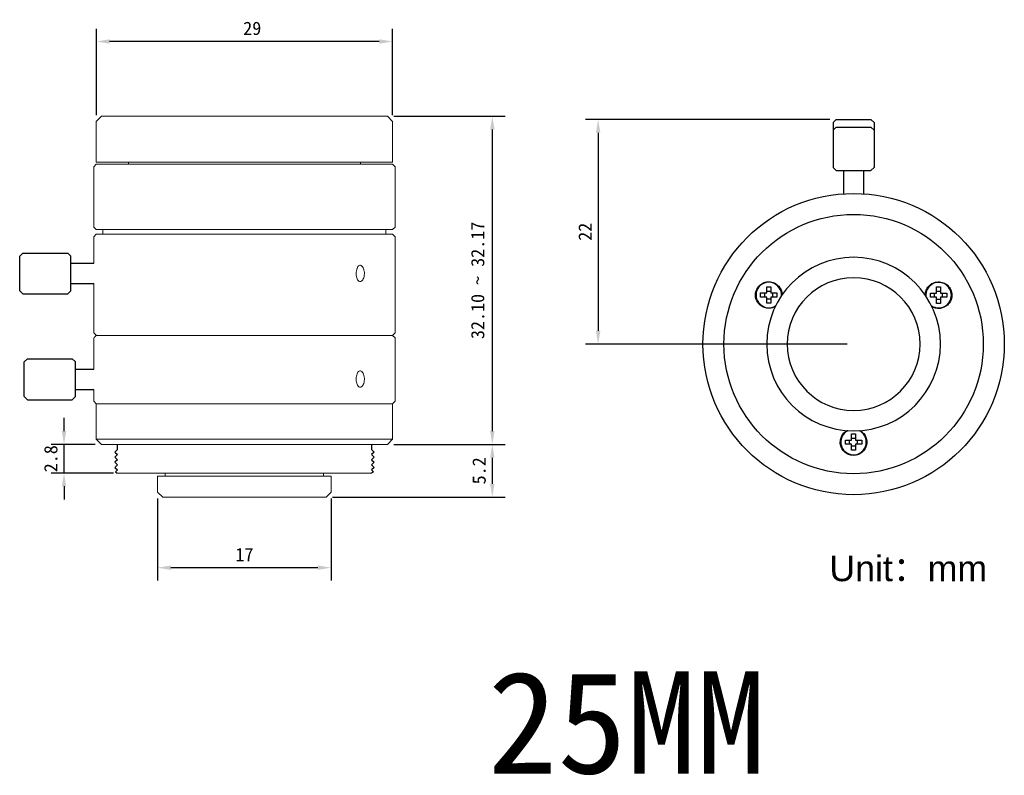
# Model space of a CAD drawing. Header units: millimetres. Extents: x 339.4 to 435.8, y 136.8 to 210.8.
import ezdxf

# ---------------------------------------------------------------- set-up
doc = ezdxf.new("R2010")
doc.units = ezdxf.units.MM
for name, color, linetype in [('1', 7, 'Continuous'), ('2', 7, 'Continuous'), ('前组镜筒', 3, 'Continuous')]:
    doc.layers.add(name, color=color, linetype=linetype)
doc.layers.add('5-标注', color=4, linetype='Continuous', lineweight=18)
doc.styles.get("Standard").update_dxf_attribs({"font": 'txt.shx'})
doc.styles.add('Textstil32', font='arial.ttf')
doc.dimstyles.new('ISO-25', dxfattribs={"dimtxt": 1.3, "dimasz": 1.3, "dimexe": 1.25, "dimexo": 0.625, "dimtad": 1, "dimdsep": 46, "dimtxsty": 'Standard', "dimcen": 2.5, "dimadec": 0, "dimazin": 0, "dimtfac": 1, "dimtmove": 0, "dimatfit": 3, "dimfxl": 1, "dimarcsym": 0})

# ---------------------------------------------------------------- blocks, each defined once
blk = doc.blocks.new('*D23')
at = {"layer": '5-标注', "color": 0, "linetype": 'Continuous', "lineweight": -2}
for p, q in [((376.042, 169.203), (386.936, 169.203)), ((385.686, 167.903), (385.686, 165.332)), ((370.042, 164.032), (386.936, 164.032))]:
    blk.add_line(p, q, dxfattribs=at)
at = {"layer": '5-标注', "color": 0}
for points in [[(385.902, 167.903), (385.469, 167.903), (385.686, 169.203)], [(385.469, 165.332), (385.902, 165.332), (385.686, 164.032)]]:
    blk.add_solid(points, dxfattribs=at)
at = {"layer": 'Defpoints', "color": 0}
for p in [(375.417, 169.203), (369.417, 164.032), (385.686, 164.032)]:
    blk.add_point(p, dxfattribs=at)
at = {"layer": '5-标注', "color": 0, "insert": (384.4, 166.617), "char_height": 1.3, "attachment_point": 5, "rotation": 90}
blk.add_mtext('{\\fFangSong|b0|i0|c134|p49;5.2}', dxfattribs=at)
blk = doc.blocks.new('*D24')
at = {"layer": '5-标注', "color": 0, "linetype": 'Continuous', "lineweight": -2}
for p, q in [((346.922, 201.46), (346.922, 209.915)), ((375.922, 201.46), (375.922, 209.915)), ((374.622, 208.665), (348.222, 208.665))]:
    blk.add_line(p, q, dxfattribs=at)
at = {"layer": '5-标注', "color": 0}
for points in [[(348.222, 208.881), (348.222, 208.448), (346.922, 208.665)], [(374.622, 208.448), (374.622, 208.881), (375.922, 208.665)]]:
    blk.add_solid(points, dxfattribs=at)
at = {"layer": 'Defpoints', "color": 0}
for p in [(346.922, 208.665), (346.922, 200.835), (375.922, 200.835)]:
    blk.add_point(p, dxfattribs=at)
at = {"layer": '5-标注', "color": 0, "insert": (362.186, 209.947), "char_height": 1.3, "attachment_point": 5}
blk.add_mtext('{\\fFangSong|b0|i0|c134|p49;29}', dxfattribs=at)
blk = doc.blocks.new('*D25')
at = {"layer": '5-标注', "color": 0, "linetype": 'Continuous', "lineweight": -2}
for p, q in [((376.042, 201.335), (386.936, 201.335)), ((385.686, 200.035), (385.686, 170.503)), ((376.042, 169.203), (386.936, 169.203))]:
    blk.add_line(p, q, dxfattribs=at)
at = {"layer": '5-标注', "color": 0}
for points in [[(385.902, 200.035), (385.469, 200.035), (385.686, 201.335)], [(385.469, 170.503), (385.902, 170.503), (385.686, 169.203)]]:
    blk.add_solid(points, dxfattribs=at)
at = {"layer": 'Defpoints', "color": 0}
for p in [(375.417, 201.335), (375.417, 169.203), (385.686, 169.203)]:
    blk.add_point(p, dxfattribs=at)
at = {"layer": '5-标注', "color": 0, "insert": (384.262, 185.269), "char_height": 1.3, "attachment_point": 5, "rotation": 90}
blk.add_mtext('{\\fFangSong|b0|i0|c134|p49;32.10 ~ 32.17}', dxfattribs=at)
blk = doc.blocks.new('*D26')
at = {"layer": '5-标注', "color": 0, "linetype": 'Continuous', "lineweight": -2}
for p, q in [((343.758, 170.503), (343.758, 171.803)), ((346.792, 169.203), (342.508, 169.203)), ((343.758, 166.402), (343.758, 169.203)), ((348.592, 166.402), (342.508, 166.402)), ((343.758, 165.102), (343.758, 163.802))]:
    blk.add_line(p, q, dxfattribs=at)
at = {"layer": '5-标注', "color": 0}
for points in [[(343.541, 170.503), (343.975, 170.503), (343.758, 169.203)], [(343.975, 165.102), (343.541, 165.102), (343.758, 166.402)]]:
    blk.add_solid(points, dxfattribs=at)
at = {"layer": 'Defpoints', "color": 0}
for p in [(343.758, 169.203), (347.417, 169.203), (349.217, 166.402)]:
    blk.add_point(p, dxfattribs=at)
at = {"layer": '5-标注', "color": 0, "insert": (342.472, 167.802), "char_height": 1.3, "attachment_point": 5, "rotation": 90}
blk.add_mtext('{\\fFangSong|b0|i0|c134|p49;2.8}', dxfattribs=at)
blk = doc.blocks.new('*D27')
at = {"color": 0, "lineweight": -2}
for p, q in [((352.917, 163.907), (352.917, 155.88)), ((369.917, 163.907), (369.917, 155.88)), ((368.617, 157.13), (354.217, 157.13))]:
    blk.add_line(p, q, dxfattribs=at)
at = {"color": 0}
for points in [[(354.217, 157.346), (354.217, 156.913), (352.917, 157.13)], [(368.617, 156.913), (368.617, 157.346), (369.917, 157.13)]]:
    blk.add_solid(points, dxfattribs=at)
at = {"layer": 'Defpoints', "color": 0}
for p in [(352.917, 164.532), (369.917, 164.532), (352.917, 157.13)]:
    blk.add_point(p, dxfattribs=at)
at = {"color": 0, "insert": (361.417, 158.412), "char_height": 1.3, "attachment_point": 5}
blk.add_mtext('{\\fFangSong|b0|i0|c134|p49;17}', dxfattribs=at)
blk = doc.blocks.new('*D28')
at = {"color": 0, "lineweight": -2}
for p, q in [((418.733, 201.03), (394.795, 201.03)), ((396.045, 199.73), (396.045, 180.33)), ((420.433, 179.03), (394.795, 179.03))]:
    blk.add_line(p, q, dxfattribs=at)
at = {"color": 0}
for points in [[(396.262, 199.73), (395.829, 199.73), (396.045, 201.03)], [(395.829, 180.33), (396.262, 180.33), (396.045, 179.03)]]:
    blk.add_solid(points, dxfattribs=at)
at = {"layer": 'Defpoints', "color": 0}
for p in [(419.358, 201.03), (396.045, 179.03), (421.058, 179.03)]:
    blk.add_point(p, dxfattribs=at)
at = {"color": 0, "insert": (394.77, 190.03), "char_height": 1.3, "attachment_point": 5, "rotation": 90}
blk.add_mtext('{\\fFangSong|b0|i0|c134|p49;22}', dxfattribs=at)

msp = doc.modelspace()

# ---------------------------------------------------------------- linework, layer by layer
at = {"color": 7, "linetype": 'Continuous', "lineweight": 15}
for p, q in [((347.417, 201.335), (346.917, 200.836)), ((346.917, 200.836), (346.917, 196.835)), ((347.417, 201.335), (375.417, 201.335)), ((375.917, 200.836), (375.417, 201.335)), ((375.917, 196.835), (375.917, 200.836)), ((346.917, 196.835), (375.917, 196.835)), ((350.067, 196.835), (350.067, 196.636)), ((372.767, 196.636), (372.767, 196.835)), ((346.917, 196.636), (346.667, 196.386)), ((346.667, 196.386), (346.667, 190.486)), ((346.917, 196.636), (347.375, 196.636)), ((347.375, 196.636), (348.542, 196.636)), ((348.542, 196.636), (371.568, 196.636)), ((371.568, 196.636), (373.63, 196.636)), ((373.63, 196.636), (375.917, 196.636)), ((376.167, 190.485), (376.167, 196.386)), ((346.667, 190.486), (346.917, 190.236)), ((346.917, 190.236), (347.375, 190.236)), ((348.542, 190.236), (347.375, 190.236)), ((347.567, 190.236), (347.567, 189.799)), ((348.542, 190.236), (371.568, 190.236)), ((373.63, 190.236), (371.568, 190.236)), ((373.63, 190.236), (375.917, 190.236)), ((375.267, 189.799), (375.267, 190.236)), ((375.917, 190.236), (376.167, 190.485)), ((346.917, 189.799), (346.667, 189.549)), ((346.667, 189.549), (346.667, 186.949)), ((347.517, 189.799), (346.917, 189.799)), ((346.917, 189.799), (375.917, 189.799)), ((347.517, 189.799), (375.317, 189.799)), ((375.917, 189.799), (375.317, 189.799)), ((376.167, 189.549), (375.917, 189.799)), ((376.167, 180.132), (376.167, 189.549)), ((346.667, 184.949), (346.667, 180.132)), ((346.667, 180.132), (346.927, 179.882)), ((346.668, 176.582), (346.668, 179.632)), ((346.917, 179.882), (346.778, 179.742)), ((346.917, 179.882), (370.835, 179.882)), ((370.835, 179.882), (373.88, 179.882)), ((373.88, 179.882), (375.917, 179.882)), ((375.907, 179.882), (376.167, 180.132)), ((376.167, 179.632), (375.917, 179.882)), ((376.167, 173.431), (376.167, 179.632)), ((346.668, 173.431), (346.668, 174.582)), ((346.668, 173.431), (346.917, 173.182)), ((346.917, 173.182), (346.917, 169.703)), ((346.917, 173.182), (375.917, 173.182)), ((346.917, 173.182), (370.835, 173.182)), ((373.88, 173.182), (370.835, 173.182)), ((373.88, 173.182), (375.917, 173.182)), ((375.917, 173.182), (376.167, 173.431)), ((375.917, 169.703), (375.917, 173.182)), ((346.917, 169.703), (347.417, 169.203)), ((346.917, 169.703), (375.917, 169.703)), ((375.417, 169.203), (375.917, 169.703)), ((347.417, 169.203), (375.417, 169.203)), ((373.868, 166.402), (348.976, 166.402)), ((352.917, 166.081), (352.917, 164.532)), ((352.917, 166.081), (369.917, 166.081)), ((353.667, 166.402), (353.667, 166.081)), ((353.667, 166.402), (369.167, 166.402)), ((369.167, 166.081), (369.167, 166.402)), ((369.917, 164.532), (369.917, 166.081)), ((352.917, 164.532), (353.417, 164.032)), ((353.417, 164.032), (369.417, 164.032)), ((369.417, 164.032), (369.917, 164.532))]:
    msp.add_line(p, q, dxfattribs=at)
at = {"color": 7, "linetype": 'Continuous', "lineweight": 25}
for p, q in [((419.358, 201.03), (419.058, 200.73)), ((419.358, 201.03), (422.758, 201.03)), ((423.058, 200.73), (422.758, 201.03)), ((419.358, 200.275), (419.058, 199.975)), ((419.358, 200.275), (422.758, 200.275)), ((423.058, 199.975), (422.758, 200.275)), ((419.058, 196.33), (419.358, 196.03)), ((419.358, 196.03), (422.758, 196.03)), ((420.058, 196.03), (420.058, 193.746)), ((422.058, 193.746), (422.058, 196.03)), ((422.758, 196.03), (423.058, 196.33)), ((412.55, 184.638), (412.95, 184.638)), ((412.55, 184.048), (412.55, 184.638)), ((412.95, 184.638), (412.95, 184.048)), ((429.177, 184.621), (429.577, 184.621)), ((429.177, 184.031), (429.177, 184.621)), ((429.577, 184.621), (429.577, 184.031)), ((411.95, 184.038), (412.54, 184.038)), ((411.95, 183.638), (411.95, 184.038)), ((412.54, 183.638), (411.95, 183.638)), ((412.362, 183.638), (412.362, 184.038)), ((412.55, 183.038), (412.55, 183.628)), ((412.95, 183.628), (412.95, 183.038)), ((412.96, 184.038), (413.55, 184.038)), ((413.55, 183.638), (412.96, 183.638)), ((413.55, 184.038), (413.55, 183.638)), ((428.577, 183.621), (428.577, 184.021)), ((428.577, 184.021), (429.167, 184.021)), ((429.167, 183.621), (428.577, 183.621)), ((429.177, 183.021), (429.177, 183.611)), ((429.577, 183.611), (429.577, 183.021)), ((429.587, 184.021), (430.177, 184.021)), ((430.177, 183.621), (429.587, 183.621)), ((430.177, 184.021), (430.177, 183.621)), ((412.95, 183.038), (412.55, 183.038)), ((429.577, 183.021), (429.177, 183.021)), ((420.849, 170.23), (421.249, 170.23)), ((420.849, 169.64), (420.849, 170.23)), ((421.249, 170.23), (421.249, 169.64)), ((420.249, 169.63), (420.839, 169.63)), ((420.249, 169.23), (420.249, 169.63)), ((420.839, 169.23), (420.249, 169.23)), ((420.849, 168.63), (420.849, 169.22)), ((421.249, 169.22), (421.249, 168.63)), ((421.259, 169.63), (421.849, 169.63)), ((421.849, 169.23), (421.259, 169.23)), ((421.849, 169.63), (421.849, 169.23)), ((421.249, 168.63), (420.849, 168.63))]:
    msp.add_line(p, q, dxfattribs=at)
for p, q in [((419.058, 200.73), (419.058, 196.33)), ((423.058, 200.73), (423.058, 196.33)), ((376.167, 196.386), (375.917, 196.636)), ((348.977, 168.703), (348.727, 168.453)), ((373.867, 168.703), (374.117, 168.453)), ((348.727, 168.453), (348.977, 168.203)), ((348.977, 168.203), (348.727, 167.953)), ((348.727, 167.953), (348.977, 167.703)), ((374.117, 168.453), (373.867, 168.203)), ((373.867, 168.203), (374.117, 167.953)), ((374.117, 167.953), (373.867, 167.703)), ((348.977, 167.703), (348.727, 167.453)), ((348.727, 167.453), (348.977, 167.203)), ((348.977, 167.203), (348.727, 166.953)), ((348.727, 166.953), (348.977, 166.703)), ((373.867, 167.703), (374.117, 167.453)), ((374.117, 167.453), (373.867, 167.203)), ((373.867, 167.203), (374.117, 166.953)), ((374.117, 166.953), (373.867, 166.703)), ((348.977, 166.703), (348.804, 166.53)), ((348.804, 166.53), (348.976, 166.402)), ((373.867, 166.703), (374.04, 166.53)), ((374.04, 166.53), (373.868, 166.402))]:
    msp.add_line(p, q)
at = {"color": 0, "linetype": 'Continuous'}
msp.add_line((344.418, 184.526), (344.418, 187.372), dxfattribs=at)
at = {"color": 0, "linetype": 'Continuous', "lineweight": 15}
for p, q in [((346.668, 186.949), (344.418, 186.949)), ((344.418, 184.949), (346.668, 184.949)), ((344.868, 174.582), (346.668, 174.582))]:
    msp.add_line(p, q, dxfattribs=at)
at = {"color": 7, "linetype": 'Continuous', "lineweight": 25, "flags": 128}
for points in [[(412.55, 184.226), (412.774, 184.226), (412.95, 184.226)], [(429.177, 184.215), (429.401, 184.215), (429.577, 184.215)], [(412.55, 183.451), (412.774, 183.451), (412.95, 183.451)], [(413.137, 183.638), (413.137, 183.862), (413.137, 184.038)], [(428.984, 183.621), (428.984, 183.845), (428.984, 184.021)], [(429.177, 183.428), (429.401, 183.428), (429.577, 183.428)], [(429.771, 183.621), (429.771, 183.845), (429.771, 184.021)], [(420.673, 169.23), (420.668, 169.454), (420.663, 169.63)], [(421.42, 169.23), (421.426, 169.454), (421.43, 169.63)]]:
    msp.add_lwpolyline(points, dxfattribs=at)
for radius in [14.75, 12.695]:
    msp.add_circle((421.058, 179.03), radius)
at = {"color": 7, "linetype": 'Continuous', "lineweight": 25}
for centre, radius, start, end in [((421.058, 179.03), 8.5, 0, 180), ((412.75, 183.838), 1.25, 356.47319, 303.40983), ((421.058, 179.03), 6.5, 360, 180), ((429.377, 183.821), 1.25, 0, 183.40983), ((412.54, 184.048), 0.01, 270, 0), ((412.54, 183.628), 0.01, 0, 90), ((412.96, 184.048), 0.01, 180, 270), ((412.96, 183.628), 0.01, 90, 180), ((429.377, 183.821), 1.25, 236.47319, 0), ((429.167, 184.031), 0.01, 270, 0), ((429.167, 183.611), 0.01, 0, 90), ((429.587, 184.031), 0.01, 180, 270), ((429.587, 183.611), 0.01, 90, 180), ((421.058, 179.03), 8.5, 180, 0), ((421.058, 179.03), 6.5, 180, 0), ((421.049, 169.43), 1.25, 116.47319, 0), ((421.049, 169.43), 1.25, 0, 63.40983), ((420.839, 169.64), 0.01, 270, 0), ((420.839, 169.22), 0.01, 0, 90), ((421.259, 169.64), 0.01, 180, 270), ((421.259, 169.22), 0.01, 90, 180)]:
    msp.add_arc(centre, radius, start, end, dxfattribs=at)
at = {"color": 7, "linetype": 'Continuous', "lineweight": 15}
for points, knots in [([(372.362, 185.949), (372.366, 186.039), (372.374, 186.219), (372.437, 186.458), (372.532, 186.64), (372.654, 186.744), (372.79, 186.759), (372.924, 186.682), (373.042, 186.523), (373.127, 186.299), (373.168, 186.036), (373.159, 185.763), (373.101, 185.511), (373.002, 185.308), (372.876, 185.177), (372.739, 185.134), (372.607, 185.182), (372.493, 185.316), (372.41, 185.522), (372.368, 185.745), (372.364, 185.892), (372.362, 185.949)], [0, 0, 0, 0, 0.053623, 0.107266, 0.160961, 0.21466, 0.268317, 0.321933, 0.375564, 0.429255, 0.482953, 0.536607, 0.590206, 0.643863, 0.697574, 0.751278, 0.804892, 0.858494, 0.912179, 0.965907, 1, 1, 1, 1]), ([(346.778, 179.742), (346.776, 179.74), (346.75, 179.715), (346.707, 179.672), (346.668, 179.632)], [0, 0, 0, 0, 0.079743, 1, 1, 1, 1]), ([(372.362, 175.612), (372.366, 175.702), (372.374, 175.882), (372.437, 176.121), (372.532, 176.303), (372.654, 176.408), (372.79, 176.422), (372.924, 176.346), (373.042, 176.187), (373.127, 175.963), (373.168, 175.699), (373.159, 175.426), (373.101, 175.174), (373.002, 174.971), (372.876, 174.841), (372.739, 174.797), (372.607, 174.845), (372.493, 174.98), (372.41, 175.185), (372.368, 175.409), (372.364, 175.555), (372.362, 175.612)], [0, 0, 0, 0, 0.053623, 0.107266, 0.160961, 0.21466, 0.268317, 0.321933, 0.375564, 0.429255, 0.482953, 0.536607, 0.590206, 0.643863, 0.697574, 0.751278, 0.804892, 0.858494, 0.912179, 0.965907, 1, 1, 1, 1])]:
    msp.add_open_spline(points, degree=3, knots=knots, dxfattribs=at)
at = {"color": 7, "linetype": 'Continuous', "lineweight": 25}
for points, knots in [([(412.098, 182.713), (411.95, 182.799), (411.821, 182.913), (411.665, 183.116), (411.621, 183.188), (411.546, 183.34), (411.515, 183.421), (411.45, 183.667), (411.439, 183.841), (411.483, 184.177), (411.539, 184.342), (411.666, 184.562), (411.717, 184.632), (411.829, 184.76), (411.891, 184.818), (412.093, 184.973), (412.248, 185.05), (412.579, 185.138), (412.751, 185.149), (413.089, 185.105), (413.252, 185.05), (413.401, 184.963)], [0, 0, 0, 0, 0.125, 0.125, 0.1875, 0.1875, 0.25, 0.25, 0.375, 0.375, 0.5, 0.5, 0.5625, 0.5625, 0.625, 0.625, 0.75, 0.75, 0.875, 0.875, 1, 1, 1, 1]), ([(428.728, 184.948), (428.877, 185.034), (429.04, 185.088), (429.294, 185.121), (429.378, 185.124), (429.548, 185.113), (429.633, 185.099), (429.879, 185.033), (430.035, 184.955), (430.304, 184.749), (430.419, 184.618), (430.546, 184.398), (430.581, 184.319), (430.636, 184.158), (430.655, 184.075), (430.688, 183.822), (430.677, 183.65), (430.588, 183.319), (430.512, 183.165), (430.304, 182.894), (430.175, 182.781), (430.026, 182.695)], [0, 0, 0, 0, 0.125, 0.125, 0.1875, 0.1875, 0.25, 0.25, 0.375, 0.375, 0.5, 0.5, 0.5625, 0.5625, 0.625, 0.625, 0.75, 0.75, 0.875, 0.875, 1, 1, 1, 1]), ([(413.401, 184.963), (413.514, 184.883), (413.748, 184.718), (413.967, 184.341), (414.067, 184.011), (414.04, 183.826), (414.034, 183.785)], [0, 0, 0, 0, 0.292698, 0.602621, 0.912543, 1, 1, 1, 1]), ([(428.097, 183.759), (428.09, 183.837), (428.071, 184.061), (428.201, 184.419), (428.432, 184.748), (428.641, 184.889), (428.728, 184.948)], [0, 0, 0, 0, 0.164014, 0.471461, 0.778907, 1, 1, 1, 1]), ([(413.422, 182.739), (413.318, 182.681), (413.085, 182.552), (412.665, 182.519), (412.322, 182.595), (412.146, 182.688), (412.098, 182.713)], [0, 0, 0, 0, 0.2555572, 0.5697206, 0.8838841, 1, 1, 1, 1]), ([(430.026, 182.695), (429.896, 182.636), (429.632, 182.515), (429.191, 182.515), (428.871, 182.601), (428.725, 182.702), (428.7, 182.719)], [0, 0, 0, 0, 0.304937, 0.61906, 0.933182, 1, 1, 1, 1]), ([(419.749, 169.431), (419.763, 169.578), (419.792, 169.871), (420.02, 170.252), (420.258, 170.498), (420.431, 170.563), (420.467, 170.576)], [0, 0, 0, 0, 0.306438, 0.612877, 0.919315, 1, 1, 1, 1]), ([(421.65, 170.576), (421.764, 170.505), (422.003, 170.357), (422.245, 169.994), (422.341, 169.665), (422.347, 169.474), (422.349, 169.429)], [0, 0, 0, 0, 0.283261, 0.593084, 0.902908, 1, 1, 1, 1]), ([(422.349, 169.429), (422.349, 169.257), (422.315, 169.088), (422.216, 168.852), (422.176, 168.778), (422.082, 168.636), (422.027, 168.57), (421.847, 168.39), (421.702, 168.293), (421.389, 168.164), (421.218, 168.13), (420.963, 168.13), (420.877, 168.138), (420.711, 168.172), (420.63, 168.196), (420.394, 168.294), (420.25, 168.39), (420.008, 168.632), (419.913, 168.775), (419.782, 169.091), (419.749, 169.259), (419.749, 169.431)], [0, 0, 0, 0, 0.125, 0.125, 0.1875, 0.1875, 0.25, 0.25, 0.375, 0.375, 0.5, 0.5, 0.5625, 0.5625, 0.625, 0.625, 0.75, 0.75, 0.875, 0.875, 1, 1, 1, 1])]:
    msp.add_open_spline(points, degree=3, knots=knots, dxfattribs=at)
for points in [[(420.849, 169.819), (420.982, 169.819), (421.115, 169.818), (421.249, 169.817)], [(420.849, 169.059), (420.982, 169.06), (421.115, 169.061), (421.249, 169.061)]]:
    msp.add_open_spline(points, degree=3, dxfattribs=at)
at = {"layer": '2', "color": 7}
for p, q in [((348.967, 169.203), (348.967, 168.703)), ((373.867, 169.203), (373.867, 168.703))]:
    msp.add_line(p, q, dxfattribs=at)
at = {"layer": '前组镜筒', "color": 0}
for p, q in [((339.718, 187.949), (339.418, 187.649)), ((339.418, 184.249), (339.418, 187.649)), ((339.718, 187.949), (344.118, 187.949)), ((344.418, 187.649), (344.118, 187.949)), ((344.418, 184.249), (344.418, 187.649)), ((344.418, 186.949), (346.668, 186.949)), ((339.718, 183.949), (339.418, 184.249)), ((344.418, 184.249), (344.118, 183.949)), ((344.418, 184.949), (346.668, 184.949)), ((339.718, 183.949), (344.118, 183.949)), ((340.168, 177.582), (339.868, 177.282)), ((340.168, 177.582), (344.568, 177.582)), ((344.868, 177.282), (344.568, 177.582)), ((339.868, 173.882), (339.868, 177.282)), ((344.868, 173.882), (344.868, 177.282)), ((344.868, 176.582), (346.668, 176.582)), ((344.868, 174.582), (346.668, 174.582)), ((340.168, 173.582), (339.868, 173.882)), ((340.168, 173.582), (344.568, 173.582)), ((344.868, 173.882), (344.568, 173.582))]:
    msp.add_line(p, q, dxfattribs=at)

# ---------------------------------------------------------------- texts
at = {"insert": (418.686, 158.311), "char_height": 2.5, "attachment_point": 1, "style": 'Textstil32'}
msp.add_mtext_dynamic_manual_height_columns('Unit{\\fSimSun|b0|i0|c134|p2;：}mm', width=46.42623, gutter_width=12.5, heights=[0], dxfattribs=at)
at = {"layer": '1', "color": 1, "linetype": 'Continuous', "insert": (385.251, 146.975), "char_height": 10, "attachment_point": 1}
msp.add_mtext_dynamic_manual_height_columns('\\A1;{\\fSimSun|b0|i0|c134|p2;25MM}', width=34.64568, gutter_width=1, heights=[0], dxfattribs=at)

# ---------------------------------------------------------------- dimensions: what is measured, and where the dimension line sits
dim = msp.add_linear_dim(base=(396.045, 179.03), p1=(419.358, 201.03), p2=(421.058, 179.03), angle=90, text='{\\fFangSong|b0|i0|c134|p49;<>}', dimstyle='ISO-25', override={"dimtxsty": 'Standard'})
dim.commit()
dim.dimension.update_dxf_attribs({"geometry": '*D28', "text_midpoint": (394.77, 190.03)})
dim = msp.add_linear_dim(base=(352.917, 157.13), p1=(369.917, 164.532), p2=(352.917, 164.532), text='{\\fFangSong|b0|i0|c134|p49;<>}', dimstyle='ISO-25', override={"dimtxsty": 'Standard'})
dim.commit()
dim.dimension.update_dxf_attribs({"geometry": '*D27', "text_midpoint": (361.417, 158.412)})
at = {"layer": '5-标注', "color": 0}
dim = msp.add_linear_dim(base=(346.922, 208.665), p1=(375.922, 200.835), p2=(346.922, 200.835), text='{\\fFangSong|b0|i0|c134|p49;<>}', dimstyle='ISO-25', override={"dimtxsty": 'Standard'}, dxfattribs=at)
dim.commit()
dim.dimension.update_dxf_attribs({"geometry": '*D24', "text_midpoint": (362.186, 208.665), "dimtype": 160})
for base, p1, p2, text, override, picture, middle in [((385.686, 169.203), (375.417, 201.335), (375.417, 169.203), '{\\fFangSong|b0|i0|c134|p49;<>0 ~ 32.17}', {"dimdec": 1, "dimtxsty": 'Standard'}, '*D25', (385.686, 185.269)), ((343.758, 169.203), (349.217, 166.402), (347.417, 169.203), '{\\fFangSong|b0|i0|c134|p49;<>}', {"dimtxsty": 'Standard', "dimtfillclr": 256}, '*D26', (343.758, 167.802))]:
    dim = msp.add_linear_dim(base=base, p1=p1, p2=p2, angle=270, text=text, dimstyle='ISO-25', override=override, dxfattribs=at)
    dim.commit()
    dim.dimension.update_dxf_attribs({"geometry": picture, "text_midpoint": middle, "dimtype": 160})
dim = msp.add_linear_dim(base=(385.686, 164.032), p1=(375.417, 169.203), p2=(369.417, 164.032), angle=270, text='{\\fFangSong|b0|i0|c134|p49;<>}', dimstyle='ISO-25', override={"dimdec": 1, "dimtxsty": 'Standard'}, dxfattribs=at)
dim.commit()
dim.dimension.update_dxf_attribs({"geometry": '*D23', "text_midpoint": (384.4, 166.617)})

doc.saveas('drawing.dxf')
